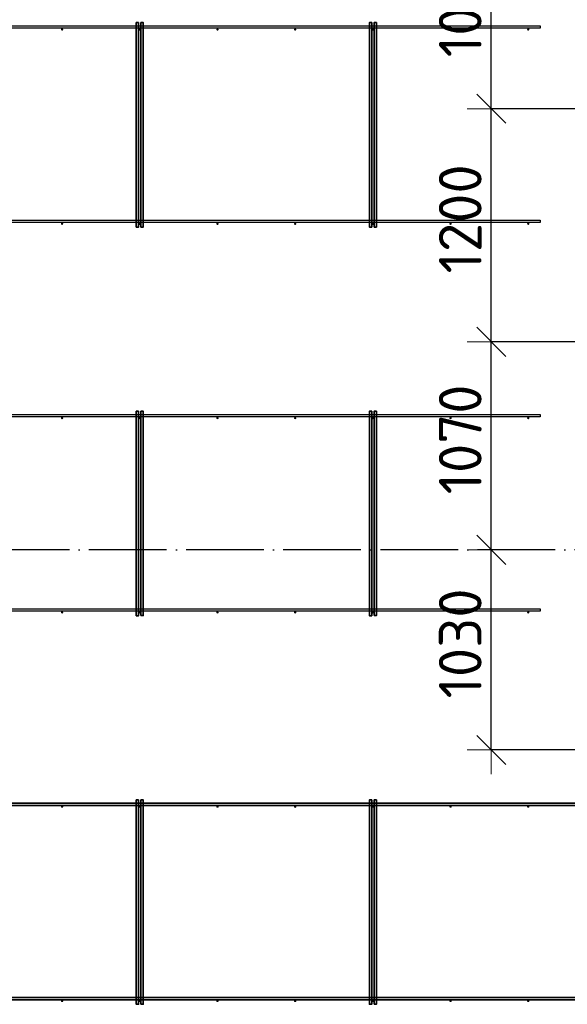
# Model space of a CAD drawing. Header units: millimetres. Extents: x -3483 to 105345, y -283423 to 72284.
# Tile 117 of 165: x 88532 to 91351, y 19461 to 24528. Entities that reach past the tile are written whole.
import ezdxf

# ---------------------------------------------------------------- set-up
doc = ezdxf.new("R2010")
doc.units = ezdxf.units.MM
doc.header["$PDMODE"] = 65
doc.linetypes.add('______11', pattern=[500, 400, -50, 0, -50])
doc.linetypes.add('______5', pattern=[1100, 800, -100, 100, -100])
doc.layers.add('Арм.стержн. Фиксатор', color=7, linetype='Continuous', lineweight=35, true_color=0x501e0f)
doc.layers.add('Осевая линия_ общее', color=7, linetype='______5', lineweight=13, true_color=0xa0a0a0)
doc.layers.add('Размерная линия_ общее', color=7, linetype='Continuous', lineweight=13)
doc.styles.add('ISOCPEUR', font='ISOCPEUR')
doc.dimstyles.new('DIMSTYLE_4', dxfattribs={"dimtxt": 220, "dimasz": 250, "dimexe": 0, "dimexo": 0, "dimgap": 110, "dimtad": 2, "dimdec": 0, "dimrnd": 5, "dimzin": 12, "dimdsep": 46, "dimtxsty": 'ISOCPEUR', "dimblk1": 'ALL_ML_STRICH', "dimblk2": 'ALL_ML_STRICH', "dimsah": 1, "dimcen": 0, "dimclrd": 7, "dimclre": 256, "dimclrt": 7, "dimadec": 0, "dimazin": 0, "dimtfac": 1, "dimtdec": 0, "dimtix": 1, "dimtmove": 2, "dimatfit": 3, "dimfxl": 0, "dimtzin": 0, "dimlwd": 0, "dimlwe": -3, "dimarcsym": 0})

# ---------------------------------------------------------------- blocks, each defined once
blk = doc.blocks.new('ALL_ML_STRICH')
at = {"color": 0, "linetype": 'ByBlock', "lineweight": -2}
for p, q in [((0, -0.5), (0, 0.5)), ((-0.3, -0.3), (0.3, 0.3)), ((-1, 0), (0.5, 0))]:
    blk.add_line(p, q, dxfattribs=at)
blk = doc.blocks.new('*D635')
at = {"layer": 'DEFPOINTS', "color": 7, "linetype": 'Continuous', "lineweight": 13, "transparency": 33554687}
for p in [(91042.6, 21800), (90959.8, 20770), (91705.4, 20770)]:
    blk.add_point(p, dxfattribs=at)
at = {"layer": 'Размерная линия_ общее', "color": 253, "linetype": 'Continuous', "lineweight": -2, "true_color": 0xa0a0a0, "transparency": 33554687}
for p, q in [((90959.8, 21800), (90959.8, 21800)), ((91605.4, 20770), (90959.8, 20770))]:
    blk.add_line(p, q, dxfattribs=at)
at = {"layer": 'Размерная линия_ общее', "color": 7, "linetype": 'Continuous', "lineweight": -2, "transparency": 33554687}
blk.add_line((90959.8, 20770), (90959.8, 21800), dxfattribs=at)
at = {"layer": 'Размерная линия_ общее', "color": 7, "linetype": 'Continuous', "lineweight": 13, "transparency": 33554687, "xscale": 250, "yscale": 250, "zscale": 250}
for p, rotation in [((90959.8, 21800), 90), ((90959.8, 20770), 270)]:
    blk.add_blockref('ALL_ML_STRICH', p, dxfattribs=dict(at, rotation=rotation))
at = {"layer": 'Размерная линия_ общее', "color": 7, "linetype": 'Continuous', "lineweight": 13, "transparency": 33554687, "insert": (90799.8, 21318), "char_height": 220, "width": 880, "attachment_point": 5, "rotation": 90, "style": 'ISOCPEUR'}
blk.add_mtext('\\A1;{1030}', dxfattribs=at)
blk = doc.blocks.new('*D636')
at = {"layer": 'DEFPOINTS', "color": 7, "linetype": 'Continuous', "lineweight": 13, "transparency": 33554687}
for p in [(91740.1, 22870), (90959.8, 21800), (91042.6, 21800)]:
    blk.add_point(p, dxfattribs=at)
at = {"layer": 'Размерная линия_ общее', "color": 253, "linetype": 'Continuous', "lineweight": -2, "true_color": 0xa0a0a0, "transparency": 33554687}
for p, q in [((91640.1, 22870), (90959.8, 22870)), ((90959.8, 21800), (90959.8, 21800))]:
    blk.add_line(p, q, dxfattribs=at)
at = {"layer": 'Размерная линия_ общее', "color": 7, "linetype": 'Continuous', "lineweight": -2, "transparency": 33554687}
blk.add_line((90959.8, 21800), (90959.8, 22870), dxfattribs=at)
at = {"layer": 'Размерная линия_ общее', "color": 7, "linetype": 'Continuous', "lineweight": 13, "transparency": 33554687, "xscale": 250, "yscale": 250, "zscale": 250}
for p, rotation in [((90959.8, 22870), 90), ((90959.8, 21800), 270)]:
    blk.add_blockref('ALL_ML_STRICH', p, dxfattribs=dict(at, rotation=rotation))
at = {"layer": 'Размерная линия_ общее', "color": 7, "linetype": 'Continuous', "lineweight": 13, "transparency": 33554687, "insert": (90799.8, 22368), "char_height": 220, "width": 880, "attachment_point": 5, "rotation": 90, "style": 'ISOCPEUR'}
blk.add_mtext('\\A1;{1070}', dxfattribs=at)
blk = doc.blocks.new('*D637')
at = {"layer": 'DEFPOINTS', "color": 7, "linetype": 'Continuous', "lineweight": 13, "transparency": 33554687}
for p in [(91701.7, 24070), (90959.8, 22870), (91740.1, 22870)]:
    blk.add_point(p, dxfattribs=at)
at = {"layer": 'Размерная линия_ общее', "color": 253, "linetype": 'Continuous', "lineweight": -2, "true_color": 0xa0a0a0, "transparency": 33554687}
for p, q in [((91601.7, 24070), (90959.8, 24070)), ((91640.1, 22870), (90959.8, 22870))]:
    blk.add_line(p, q, dxfattribs=at)
at = {"layer": 'Размерная линия_ общее', "color": 7, "linetype": 'Continuous', "lineweight": -2, "transparency": 33554687}
blk.add_line((90959.8, 22870), (90959.8, 24070), dxfattribs=at)
at = {"layer": 'Размерная линия_ общее', "color": 7, "linetype": 'Continuous', "lineweight": 13, "transparency": 33554687, "xscale": 250, "yscale": 250, "zscale": 250}
for p, rotation in [((90959.8, 24070), 90), ((90959.8, 22870), 270)]:
    blk.add_blockref('ALL_ML_STRICH', p, dxfattribs=dict(at, rotation=rotation))
at = {"layer": 'Размерная линия_ общее', "color": 7, "linetype": 'Continuous', "lineweight": 13, "transparency": 33554687, "insert": (90799.8, 23503), "char_height": 220, "width": 880, "attachment_point": 5, "rotation": 90, "style": 'ISOCPEUR'}
blk.add_mtext('\\A1;{1200}', dxfattribs=at)
blk = doc.blocks.new('*D638')
at = {"layer": 'DEFPOINTS', "color": 7, "linetype": 'Continuous', "lineweight": 13, "transparency": 33554687}
for p in [(91165.6, 25100), (90959.8, 24070), (91701.7, 24070)]:
    blk.add_point(p, dxfattribs=at)
at = {"layer": 'Размерная линия_ общее', "color": 253, "linetype": 'Continuous', "lineweight": -2, "true_color": 0xa0a0a0, "transparency": 33554687}
for p, q in [((91065.6, 25100), (90959.8, 25100)), ((91601.7, 24070), (90959.8, 24070))]:
    blk.add_line(p, q, dxfattribs=at)
at = {"layer": 'Размерная линия_ общее', "color": 7, "linetype": 'Continuous', "lineweight": -2, "transparency": 33554687}
blk.add_line((90959.8, 24070), (90959.8, 25100), dxfattribs=at)
at = {"layer": 'Размерная линия_ общее', "color": 7, "linetype": 'Continuous', "lineweight": 13, "transparency": 33554687, "xscale": 250, "yscale": 250, "zscale": 250}
for p, rotation in [((90959.8, 25100), 90), ((90959.8, 24070), 270)]:
    blk.add_blockref('ALL_ML_STRICH', p, dxfattribs=dict(at, rotation=rotation))
at = {"layer": 'Размерная линия_ общее', "color": 7, "linetype": 'Continuous', "lineweight": 13, "transparency": 33554687, "insert": (90799.8, 24618), "char_height": 220, "width": 880, "attachment_point": 5, "rotation": 90, "style": 'ISOCPEUR'}
blk.add_mtext('\\A1;{1030}', dxfattribs=at)

msp = doc.modelspace()

# ---------------------------------------------------------------- hatches: boundary and pattern name
at = {"layer": 'Арм.стержн. Фиксатор', "linetype": 'Continuous', "lineweight": 35, "transparency": 33554687}
for points in [[(88756, 24478), (88755.5, 24480.3), (88754.2, 24482.2), (88752.3, 24483.5), (88750, 24484), (88747.7, 24483.5), (88745.8, 24482.2), (88744.5, 24480.3), (88744, 24478), (88744.5, 24475.7), (88745.8, 24473.8), (88747.7, 24472.5), (88750, 24472), (88752.3, 24472.5), (88754.2, 24473.8), (88755.5, 24475.7)], [(89156, 24478), (89155.5, 24480.3), (89154.2, 24482.2), (89152.3, 24483.5), (89150, 24484), (89147.7, 24483.5), (89145.8, 24482.2), (89144.5, 24480.3), (89144, 24478), (89144.5, 24475.7), (89145.8, 24473.8), (89147.7, 24472.5), (89150, 24472), (89152.3, 24472.5), (89154.2, 24473.8), (89155.5, 24475.7)], [(89556, 24478), (89555.5, 24480.3), (89554.2, 24482.2), (89552.3, 24483.5), (89550, 24484), (89547.7, 24483.5), (89545.8, 24482.2), (89544.5, 24480.3), (89544, 24478), (89544.5, 24475.7), (89545.8, 24473.8), (89547.7, 24472.5), (89550, 24472), (89552.3, 24472.5), (89554.2, 24473.8), (89555.5, 24475.7)], [(89956, 24478), (89955.5, 24480.3), (89954.2, 24482.2), (89952.3, 24483.5), (89950, 24484), (89947.7, 24483.5), (89945.8, 24482.2), (89944.5, 24480.3), (89944, 24478), (89944.5, 24475.7), (89945.8, 24473.8), (89947.7, 24472.5), (89950, 24472), (89952.3, 24472.5), (89954.2, 24473.8), (89955.5, 24475.7)], [(90356, 24478), (90355.5, 24480.3), (90354.2, 24482.2), (90352.3, 24483.5), (90350, 24484), (90347.7, 24483.5), (90345.8, 24482.2), (90344.5, 24480.3), (90344, 24478), (90344.5, 24475.7), (90345.8, 24473.8), (90347.7, 24472.5), (90350, 24472), (90352.3, 24472.5), (90354.2, 24473.8), (90355.5, 24475.7)], [(90756, 24478), (90755.5, 24480.3), (90754.2, 24482.2), (90752.3, 24483.5), (90750, 24484), (90747.7, 24483.5), (90745.8, 24482.2), (90744.5, 24480.3), (90744, 24478), (90744.5, 24475.7), (90745.8, 24473.8), (90747.7, 24472.5), (90750, 24472), (90752.3, 24472.5), (90754.2, 24473.8), (90755.5, 24475.7)], [(91156, 24478), (91155.5, 24480.3), (91154.2, 24482.2), (91152.3, 24483.5), (91150, 24484), (91147.7, 24483.5), (91145.8, 24482.2), (91144.5, 24480.3), (91144, 24478), (91144.5, 24475.7), (91145.8, 24473.8), (91147.7, 24472.5), (91150, 24472), (91152.3, 24472.5), (91154.2, 24473.8), (91155.5, 24475.7)], [(88756, 23478), (88755.5, 23480.3), (88754.2, 23482.2), (88752.3, 23483.5), (88750, 23484), (88747.7, 23483.5), (88745.8, 23482.2), (88744.5, 23480.3), (88744, 23478), (88744.5, 23475.7), (88745.8, 23473.8), (88747.7, 23472.5), (88750, 23472), (88752.3, 23472.5), (88754.2, 23473.8), (88755.5, 23475.7)], [(89156, 23478), (89155.5, 23480.3), (89154.2, 23482.2), (89152.3, 23483.5), (89150, 23484), (89147.7, 23483.5), (89145.8, 23482.2), (89144.5, 23480.3), (89144, 23478), (89144.5, 23475.7), (89145.8, 23473.8), (89147.7, 23472.5), (89150, 23472), (89152.3, 23472.5), (89154.2, 23473.8), (89155.5, 23475.7)], [(89556, 23478), (89555.5, 23480.3), (89554.2, 23482.2), (89552.3, 23483.5), (89550, 23484), (89547.7, 23483.5), (89545.8, 23482.2), (89544.5, 23480.3), (89544, 23478), (89544.5, 23475.7), (89545.8, 23473.8), (89547.7, 23472.5), (89550, 23472), (89552.3, 23472.5), (89554.2, 23473.8), (89555.5, 23475.7)], [(89956, 23478), (89955.5, 23480.3), (89954.2, 23482.2), (89952.3, 23483.5), (89950, 23484), (89947.7, 23483.5), (89945.8, 23482.2), (89944.5, 23480.3), (89944, 23478), (89944.5, 23475.7), (89945.8, 23473.8), (89947.7, 23472.5), (89950, 23472), (89952.3, 23472.5), (89954.2, 23473.8), (89955.5, 23475.7)], [(90356, 23478), (90355.5, 23480.3), (90354.2, 23482.2), (90352.3, 23483.5), (90350, 23484), (90347.7, 23483.5), (90345.8, 23482.2), (90344.5, 23480.3), (90344, 23478), (90344.5, 23475.7), (90345.8, 23473.8), (90347.7, 23472.5), (90350, 23472), (90352.3, 23472.5), (90354.2, 23473.8), (90355.5, 23475.7)], [(90756, 23478), (90755.5, 23480.3), (90754.2, 23482.2), (90752.3, 23483.5), (90750, 23484), (90747.7, 23483.5), (90745.8, 23482.2), (90744.5, 23480.3), (90744, 23478), (90744.5, 23475.7), (90745.8, 23473.8), (90747.7, 23472.5), (90750, 23472), (90752.3, 23472.5), (90754.2, 23473.8), (90755.5, 23475.7)], [(91156, 23478), (91155.5, 23480.3), (91154.2, 23482.2), (91152.3, 23483.5), (91150, 23484), (91147.7, 23483.5), (91145.8, 23482.2), (91144.5, 23480.3), (91144, 23478), (91144.5, 23475.7), (91145.8, 23473.8), (91147.7, 23472.5), (91150, 23472), (91152.3, 23472.5), (91154.2, 23473.8), (91155.5, 23475.7)], [(88756, 22478), (88755.5, 22480.3), (88754.2, 22482.2), (88752.3, 22483.5), (88750, 22484), (88747.7, 22483.5), (88745.8, 22482.2), (88744.5, 22480.3), (88744, 22478), (88744.5, 22475.7), (88745.8, 22473.8), (88747.7, 22472.5), (88750, 22472), (88752.3, 22472.5), (88754.2, 22473.8), (88755.5, 22475.7)], [(89156, 22478), (89155.5, 22480.3), (89154.2, 22482.2), (89152.3, 22483.5), (89150, 22484), (89147.7, 22483.5), (89145.8, 22482.2), (89144.5, 22480.3), (89144, 22478), (89144.5, 22475.7), (89145.8, 22473.8), (89147.7, 22472.5), (89150, 22472), (89152.3, 22472.5), (89154.2, 22473.8), (89155.5, 22475.7)], [(89556, 22478), (89555.5, 22480.3), (89554.2, 22482.2), (89552.3, 22483.5), (89550, 22484), (89547.7, 22483.5), (89545.8, 22482.2), (89544.5, 22480.3), (89544, 22478), (89544.5, 22475.7), (89545.8, 22473.8), (89547.7, 22472.5), (89550, 22472), (89552.3, 22472.5), (89554.2, 22473.8), (89555.5, 22475.7)], [(89956, 22478), (89955.5, 22480.3), (89954.2, 22482.2), (89952.3, 22483.5), (89950, 22484), (89947.7, 22483.5), (89945.8, 22482.2), (89944.5, 22480.3), (89944, 22478), (89944.5, 22475.7), (89945.8, 22473.8), (89947.7, 22472.5), (89950, 22472), (89952.3, 22472.5), (89954.2, 22473.8), (89955.5, 22475.7)], [(90356, 22478), (90355.5, 22480.3), (90354.2, 22482.2), (90352.3, 22483.5), (90350, 22484), (90347.7, 22483.5), (90345.8, 22482.2), (90344.5, 22480.3), (90344, 22478), (90344.5, 22475.7), (90345.8, 22473.8), (90347.7, 22472.5), (90350, 22472), (90352.3, 22472.5), (90354.2, 22473.8), (90355.5, 22475.7)], [(90756, 22478), (90755.5, 22480.3), (90754.2, 22482.2), (90752.3, 22483.5), (90750, 22484), (90747.7, 22483.5), (90745.8, 22482.2), (90744.5, 22480.3), (90744, 22478), (90744.5, 22475.7), (90745.8, 22473.8), (90747.7, 22472.5), (90750, 22472), (90752.3, 22472.5), (90754.2, 22473.8), (90755.5, 22475.7)], [(91156, 22478), (91155.5, 22480.3), (91154.2, 22482.2), (91152.3, 22483.5), (91150, 22484), (91147.7, 22483.5), (91145.8, 22482.2), (91144.5, 22480.3), (91144, 22478), (91144.5, 22475.7), (91145.8, 22473.8), (91147.7, 22472.5), (91150, 22472), (91152.3, 22472.5), (91154.2, 22473.8), (91155.5, 22475.7)], [(88756, 21478), (88755.5, 21480.3), (88754.2, 21482.2), (88752.3, 21483.5), (88750, 21484), (88747.7, 21483.5), (88745.8, 21482.2), (88744.5, 21480.3), (88744, 21478), (88744.5, 21475.7), (88745.8, 21473.8), (88747.7, 21472.5), (88750, 21472), (88752.3, 21472.5), (88754.2, 21473.8), (88755.5, 21475.7)], [(89156, 21478), (89155.5, 21480.3), (89154.2, 21482.2), (89152.3, 21483.5), (89150, 21484), (89147.7, 21483.5), (89145.8, 21482.2), (89144.5, 21480.3), (89144, 21478), (89144.5, 21475.7), (89145.8, 21473.8), (89147.7, 21472.5), (89150, 21472), (89152.3, 21472.5), (89154.2, 21473.8), (89155.5, 21475.7)], [(89556, 21478), (89555.5, 21480.3), (89554.2, 21482.2), (89552.3, 21483.5), (89550, 21484), (89547.7, 21483.5), (89545.8, 21482.2), (89544.5, 21480.3), (89544, 21478), (89544.5, 21475.7), (89545.8, 21473.8), (89547.7, 21472.5), (89550, 21472), (89552.3, 21472.5), (89554.2, 21473.8), (89555.5, 21475.7)], [(89956, 21478), (89955.5, 21480.3), (89954.2, 21482.2), (89952.3, 21483.5), (89950, 21484), (89947.7, 21483.5), (89945.8, 21482.2), (89944.5, 21480.3), (89944, 21478), (89944.5, 21475.7), (89945.8, 21473.8), (89947.7, 21472.5), (89950, 21472), (89952.3, 21472.5), (89954.2, 21473.8), (89955.5, 21475.7)], [(90356, 21478), (90355.5, 21480.3), (90354.2, 21482.2), (90352.3, 21483.5), (90350, 21484), (90347.7, 21483.5), (90345.8, 21482.2), (90344.5, 21480.3), (90344, 21478), (90344.5, 21475.7), (90345.8, 21473.8), (90347.7, 21472.5), (90350, 21472), (90352.3, 21472.5), (90354.2, 21473.8), (90355.5, 21475.7)], [(90756, 21478), (90755.5, 21480.3), (90754.2, 21482.2), (90752.3, 21483.5), (90750, 21484), (90747.7, 21483.5), (90745.8, 21482.2), (90744.5, 21480.3), (90744, 21478), (90744.5, 21475.7), (90745.8, 21473.8), (90747.7, 21472.5), (90750, 21472), (90752.3, 21472.5), (90754.2, 21473.8), (90755.5, 21475.7)], [(91156, 21478), (91155.5, 21480.3), (91154.2, 21482.2), (91152.3, 21483.5), (91150, 21484), (91147.7, 21483.5), (91145.8, 21482.2), (91144.5, 21480.3), (91144, 21478), (91144.5, 21475.7), (91145.8, 21473.8), (91147.7, 21472.5), (91150, 21472), (91152.3, 21472.5), (91154.2, 21473.8), (91155.5, 21475.7)], [(88756, 20478), (88755.5, 20480.3), (88754.2, 20482.2), (88752.3, 20483.5), (88750, 20484), (88747.7, 20483.5), (88745.8, 20482.2), (88744.5, 20480.3), (88744, 20478), (88744.5, 20475.7), (88745.8, 20473.8), (88747.7, 20472.5), (88750, 20472), (88752.3, 20472.5), (88754.2, 20473.8), (88755.5, 20475.7)], [(89156, 20478), (89155.5, 20480.3), (89154.2, 20482.2), (89152.3, 20483.5), (89150, 20484), (89147.7, 20483.5), (89145.8, 20482.2), (89144.5, 20480.3), (89144, 20478), (89144.5, 20475.7), (89145.8, 20473.8), (89147.7, 20472.5), (89150, 20472), (89152.3, 20472.5), (89154.2, 20473.8), (89155.5, 20475.7)], [(89556, 20478), (89555.5, 20480.3), (89554.2, 20482.2), (89552.3, 20483.5), (89550, 20484), (89547.7, 20483.5), (89545.8, 20482.2), (89544.5, 20480.3), (89544, 20478), (89544.5, 20475.7), (89545.8, 20473.8), (89547.7, 20472.5), (89550, 20472), (89552.3, 20472.5), (89554.2, 20473.8), (89555.5, 20475.7)], [(89956, 20478), (89955.5, 20480.3), (89954.2, 20482.2), (89952.3, 20483.5), (89950, 20484), (89947.7, 20483.5), (89945.8, 20482.2), (89944.5, 20480.3), (89944, 20478), (89944.5, 20475.7), (89945.8, 20473.8), (89947.7, 20472.5), (89950, 20472), (89952.3, 20472.5), (89954.2, 20473.8), (89955.5, 20475.7)], [(90356, 20478), (90355.5, 20480.3), (90354.2, 20482.2), (90352.3, 20483.5), (90350, 20484), (90347.7, 20483.5), (90345.8, 20482.2), (90344.5, 20480.3), (90344, 20478), (90344.5, 20475.7), (90345.8, 20473.8), (90347.7, 20472.5), (90350, 20472), (90352.3, 20472.5), (90354.2, 20473.8), (90355.5, 20475.7)], [(90756, 20478), (90755.5, 20480.3), (90754.2, 20482.2), (90752.3, 20483.5), (90750, 20484), (90747.7, 20483.5), (90745.8, 20482.2), (90744.5, 20480.3), (90744, 20478), (90744.5, 20475.7), (90745.8, 20473.8), (90747.7, 20472.5), (90750, 20472), (90752.3, 20472.5), (90754.2, 20473.8), (90755.5, 20475.7)], [(91156, 20478), (91155.5, 20480.3), (91154.2, 20482.2), (91152.3, 20483.5), (91150, 20484), (91147.7, 20483.5), (91145.8, 20482.2), (91144.5, 20480.3), (91144, 20478), (91144.5, 20475.7), (91145.8, 20473.8), (91147.7, 20472.5), (91150, 20472), (91152.3, 20472.5), (91154.2, 20473.8), (91155.5, 20475.7)], [(88756, 19478), (88755.5, 19480.3), (88754.2, 19482.2), (88752.3, 19483.5), (88750, 19484), (88747.7, 19483.5), (88745.8, 19482.2), (88744.5, 19480.3), (88744, 19478), (88744.5, 19475.7), (88745.8, 19473.8), (88747.7, 19472.5), (88750, 19472), (88752.3, 19472.5), (88754.2, 19473.8), (88755.5, 19475.7)], [(89156, 19478), (89155.5, 19480.3), (89154.2, 19482.2), (89152.3, 19483.5), (89150, 19484), (89147.7, 19483.5), (89145.8, 19482.2), (89144.5, 19480.3), (89144, 19478), (89144.5, 19475.7), (89145.8, 19473.8), (89147.7, 19472.5), (89150, 19472), (89152.3, 19472.5), (89154.2, 19473.8), (89155.5, 19475.7)], [(89556, 19478), (89555.5, 19480.3), (89554.2, 19482.2), (89552.3, 19483.5), (89550, 19484), (89547.7, 19483.5), (89545.8, 19482.2), (89544.5, 19480.3), (89544, 19478), (89544.5, 19475.7), (89545.8, 19473.8), (89547.7, 19472.5), (89550, 19472), (89552.3, 19472.5), (89554.2, 19473.8), (89555.5, 19475.7)], [(89956, 19478), (89955.5, 19480.3), (89954.2, 19482.2), (89952.3, 19483.5), (89950, 19484), (89947.7, 19483.5), (89945.8, 19482.2), (89944.5, 19480.3), (89944, 19478), (89944.5, 19475.7), (89945.8, 19473.8), (89947.7, 19472.5), (89950, 19472), (89952.3, 19472.5), (89954.2, 19473.8), (89955.5, 19475.7)], [(90356, 19478), (90355.5, 19480.3), (90354.2, 19482.2), (90352.3, 19483.5), (90350, 19484), (90347.7, 19483.5), (90345.8, 19482.2), (90344.5, 19480.3), (90344, 19478), (90344.5, 19475.7), (90345.8, 19473.8), (90347.7, 19472.5), (90350, 19472), (90352.3, 19472.5), (90354.2, 19473.8), (90355.5, 19475.7)], [(90756, 19478), (90755.5, 19480.3), (90754.2, 19482.2), (90752.3, 19483.5), (90750, 19484), (90747.7, 19483.5), (90745.8, 19482.2), (90744.5, 19480.3), (90744, 19478), (90744.5, 19475.7), (90745.8, 19473.8), (90747.7, 19472.5), (90750, 19472), (90752.3, 19472.5), (90754.2, 19473.8), (90755.5, 19475.7)], [(91156, 19478), (91155.5, 19480.3), (91154.2, 19482.2), (91152.3, 19483.5), (91150, 19484), (91147.7, 19483.5), (91145.8, 19482.2), (91144.5, 19480.3), (91144, 19478), (91144.5, 19475.7), (91145.8, 19473.8), (91147.7, 19472.5), (91150, 19472), (91152.3, 19472.5), (91154.2, 19473.8), (91155.5, 19475.7)]]:
    msp.add_hatch(color=34, dxfattribs=at).paths.add_polyline_path(points)

# ---------------------------------------------------------------- linework, layer by layer
at = {"layer": 'Арм.стержн. Фиксатор', "color": 34, "linetype": 'Continuous', "lineweight": 25, "transparency": 33554687}
for points in [[(80630, 24496), (91210.5, 24496), (91210.5, 24484), (80630, 24484), (80630, 24496)], [(80630, 24496), (91210.5, 24496), (91210.5, 24484), (80630, 24484), (80630, 24496)], [(80630, 23496), (91210.5, 23496), (91210.5, 23484), (80630, 23484), (80630, 23496)], [(80630, 23496), (91210.5, 23496), (91210.5, 23484), (80630, 23484), (80630, 23496)], [(80630, 22496), (91210.5, 22496), (91210.5, 22484), (80630, 22484), (80630, 22496)], [(80630, 22496), (91210.5, 22496), (91210.5, 22484), (80630, 22484), (80630, 22496)], [(80630, 21496), (91210.5, 21496), (91210.5, 21484), (80630, 21484), (80630, 21496)], [(80630, 21496), (91210.5, 21496), (91210.5, 21484), (80630, 21484), (80630, 21496)]]:
    msp.add_lwpolyline(points, dxfattribs=at)
at = {"layer": 'Арм.стержн. Фиксатор', "color": 34, "linetype": 'Continuous', "lineweight": 35, "transparency": 33554687}
for points in [[(89144, 24512.9), (89144, 23460.8), (89132, 23460.8), (89132, 24512.9), (89144, 24512.9)], [(89156, 23461.1), (89156, 24513.1), (89168, 24513.1), (89168, 23461.1), (89156, 23461.1)], [(90344, 24512.9), (90344, 23460.8), (90332, 23460.8), (90332, 24512.9), (90344, 24512.9)], [(90356, 23461.1), (90356, 24513.1), (90368, 24513.1), (90368, 23461.1), (90356, 23461.1)], [(89144, 22512.9), (89144, 21460.8), (89132, 21460.8), (89132, 22512.9), (89144, 22512.9)], [(89156, 21461.1), (89156, 22513.1), (89168, 22513.1), (89168, 21461.1), (89156, 21461.1)], [(90344, 22512.9), (90344, 21460.8), (90332, 21460.8), (90332, 22512.9), (90344, 22512.9)], [(90356, 21461.1), (90356, 22513.1), (90368, 22513.1), (90368, 21461.1), (90356, 21461.1)], [(79380, 20496), (91878.2, 20496), (91878.2, 20484), (79380, 20484), (79380, 20496)], [(79380, 20496), (91878.2, 20496), (91878.2, 20484), (79380, 20484), (79380, 20496)], [(89144, 20512.9), (89144, 19460.8), (89132, 19460.8), (89132, 20512.9), (89144, 20512.9)], [(89156, 19461.1), (89156, 20513.1), (89168, 20513.1), (89168, 19461.1), (89156, 19461.1)], [(90344, 20512.9), (90344, 19460.8), (90332, 19460.8), (90332, 20512.9), (90344, 20512.9)], [(90356, 19461.1), (90356, 20513.1), (90368, 20513.1), (90368, 19461.1), (90356, 19461.1)], [(79380, 19496), (91878.2, 19496), (91878.2, 19484), (79380, 19484), (79380, 19496)], [(79380, 19496), (91878.2, 19496), (91878.2, 19484), (79380, 19484), (79380, 19496)]]:
    msp.add_lwpolyline(points, dxfattribs=at)
at = {"layer": 'Осевая линия_ общее', "color": 253, "linetype": '______11', "lineweight": -3, "true_color": 0xa0a0a0, "transparency": 33554687}
msp.add_line((97790, 21800), (77142.2, 21800), dxfattribs=at)

# ---------------------------------------------------------------- dimensions: what is measured, and where the dimension line sits
at = {"layer": 'Размерная линия_ общее', "color": 7, "linetype": 'Continuous', "lineweight": 13, "transparency": 33554687}
for base, p1, p2, picture, middle in [((90959.8, 25100), (91601.7, 24070), (91065.6, 25100), '*D638', (90799.8, 24618)), ((90959.8, 24070), (91640.1, 22870), (91601.7, 24070), '*D637', (90799.8, 23503)), ((90959.8, 22870), (90959.8, 21800), (91640.1, 22870), '*D636', (90799.8, 22368)), ((90959.8, 21800), (91605.4, 20770), (90959.8, 21800), '*D635', (90799.8, 21318))]:
    dim = msp.add_linear_dim(base=base, p1=p1, p2=p2, angle=90, dimstyle='DIMSTYLE_4', override={"dimpost": '<>', "dimclrd": 7, "dimclre": 253, "dimclrt": 7, "dimlwd": 0, "dimlwe": 65533}, dxfattribs=at)
    dim.commit()
    dim.dimension.update_dxf_attribs({"geometry": picture, "text_midpoint": middle, "dimtype": 160})

doc.saveas('drawing.dxf')
